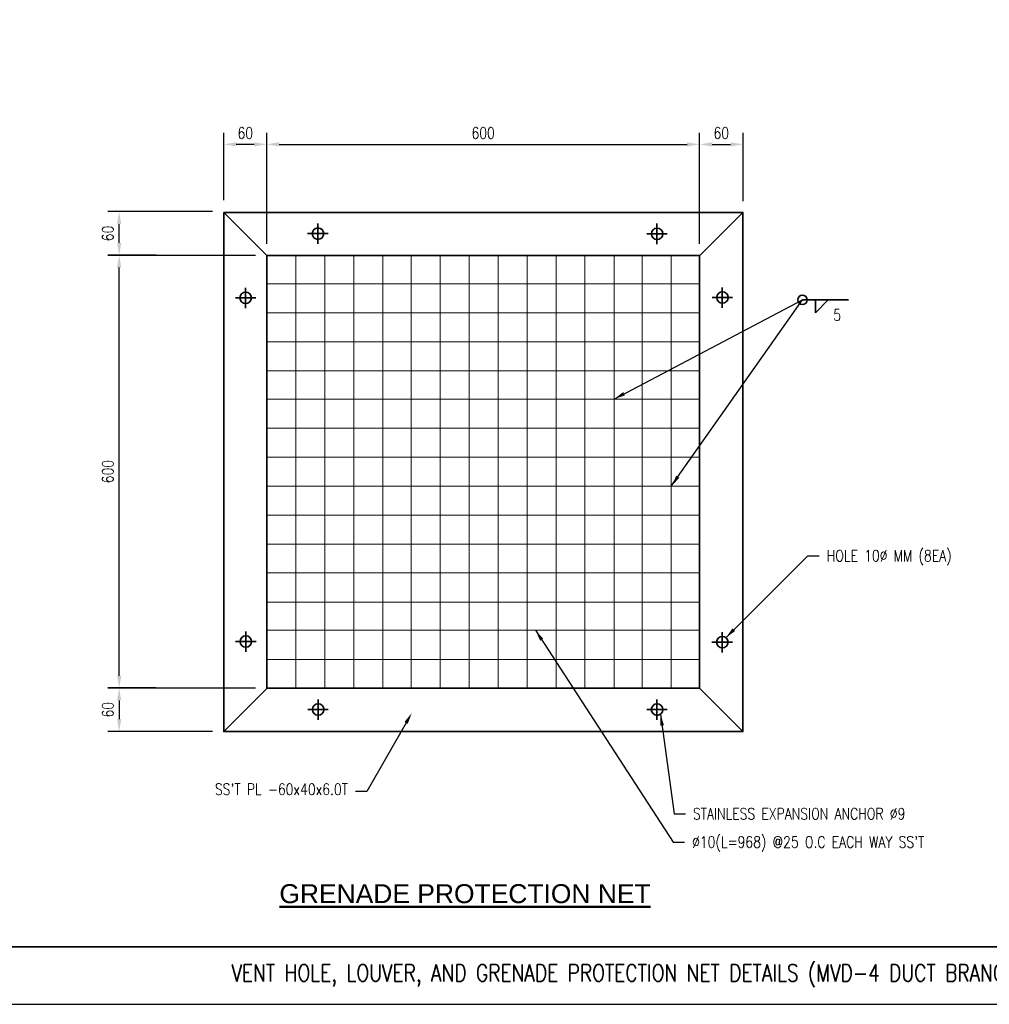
# Model space of a CAD drawing. Header units: millimetres. Extents: x -506728 to 491628, y -8 to 52070.
# Tile 2 of 13: x 20530 to 46167, y 0 to 26035. Entities that reach past the tile are written whole.
import ezdxf
from ezdxf import colors
from ezdxf.entities.mleader import LeaderData, LeaderLine
from ezdxf.math import Vec2, Vec3

# ---------------------------------------------------------------- set-up
doc = ezdxf.new("R2010")
doc.units = ezdxf.units.MM
for name, color, linetype, lineweight in [('M-ANNO-SBTL', 213, 'Continuous', 50), ('M-ANNO-TEXT-DUCT', 2, 'Continuous', 35), ('M-SECT-GRPH', 3, 'Continuous', 35), ('M-SECT-MBND-THIN', 1, 'Continuous', 18)]:
    doc.layers.add(name, color=color, linetype=linetype, lineweight=lineweight)
doc.styles.add('ROMANS', font='ROMANS.shx', dxfattribs={"width": 0.8})
doc.styles.get("Standard").update_dxf_attribs({"font": 'romans.shx', "width": 0.8, "height": 3})
doc.styles.add('Text', font='romans.shx', dxfattribs={"width": 0.8, "height": 3})
doc.styles.add('Title', font='swiss.ttf', dxfattribs={"height": 6})
doc.dimstyles.new('NFL_1', dxfattribs={"dimscale": 0, "dimtxt": 3, "dimasz": 3.3, "dimexe": 3, "dimexo": 3, "dimgap": 1.5, "dimtad": 1, "dimdec": 0, "dimzin": 3, "dimdsep": 46, "dimtxsty": 'Text', "dimblk1": 'ARCHTICK', "dimblk2": 'ARCHTICK', "dimsah": 1, "dimcen": 3, "dimdle": 3, "dimclrd": 1, "dimclre": 1, "dimclrt": 2, "dimadec": 0, "dimazin": 0, "dimtfac": 0.75, "dimtdec": 0, "dimtmove": 2, "dimatfit": 3, "dimfxl": 0.125, "dimtfillclr": 1, "dimfrac": 2, "dimtolj": 1, "dimtzin": 0, "dimarcsym": 0})
doc.dimstyles.new('TBGA_100', dxfattribs={"dimscale": 100, "dimtxt": 3, "dimasz": 3, "dimexe": 2, "dimexo": 2, "dimgap": 2, "dimtad": 1, "dimtoh": 1, "dimdec": 3, "dimzin": 11, "dimdsep": 46, "dimtxsty": 'Standard', "dimcen": 0, "dimadec": 0, "dimazin": 3, "dimtfac": 0.85, "dimtdec": 3, "dimtmove": 0, "dimatfit": 3, "dimfxl": 1, "dimfrac": 1, "dimtolj": 1, "dimtzin": 15, "dimarcsym": 0})

# ---------------------------------------------------------------- blocks, each defined once
blk = doc.blocks.new('*D74')
at = {"layer": 'Defpoints', "color": 0, "transparency": 16777216}
for p in [(25926, 22739), (25926, 20960), (27062, 19804)]:
    blk.add_point(p, dxfattribs=at)
at = {"layer": 'M-ANNO-TEXT-DUCT', "color": 1, "lineweight": -2, "transparency": 16777216}
for p, q in [((25926, 21260), (25926, 23039)), ((27062, 20104), (27062, 23039)), ((26732, 22739), (26256, 22739))]:
    blk.add_line(p, q, dxfattribs=at)
at = {"layer": 'M-ANNO-TEXT-DUCT', "color": 1, "transparency": 16777216}
for points in [[(26256, 22794), (26256, 22684), (25926, 22739)], [(26732, 22794), (26732, 22684), (27062, 22739)]]:
    blk.add_solid(points, dxfattribs=at)
at = {"layer": 'M-ANNO-TEXT-DUCT', "color": 2, "transparency": 16777216, "insert": (26494, 23039), "char_height": 300, "attachment_point": 5, "style": 'Text'}
blk.add_mtext('\\A1;60', dxfattribs=at)
blk = doc.blocks.new('*D73')
at = {"layer": 'Defpoints', "color": 0, "transparency": 16777216}
for p in [(38506, 22739), (27062, 21471), (38506, 21465)]:
    blk.add_point(p, dxfattribs=at)
at = {"layer": 'M-ANNO-TEXT-DUCT', "color": 1, "lineweight": -2, "transparency": 16777216}
for p, q in [((27062, 21771), (27062, 23039)), ((38506, 21765), (38506, 23039)), ((27392, 22739), (38176, 22739))]:
    blk.add_line(p, q, dxfattribs=at)
at = {"layer": 'M-ANNO-TEXT-DUCT', "color": 1, "transparency": 16777216}
for points in [[(27392, 22794), (27392, 22684), (27062, 22739)], [(38176, 22794), (38176, 22684), (38506, 22739)]]:
    blk.add_solid(points, dxfattribs=at)
at = {"layer": 'M-ANNO-TEXT-DUCT', "color": 2, "transparency": 16777216, "insert": (32784, 23039), "char_height": 300, "attachment_point": 5, "style": 'Text'}
blk.add_mtext('\\A1;600', dxfattribs=at)
blk = doc.blocks.new('*D72')
at = {"layer": 'Defpoints', "color": 0, "transparency": 16777216}
for p in [(39655, 22739), (39655, 20940), (38506, 19804)]:
    blk.add_point(p, dxfattribs=at)
at = {"layer": 'M-ANNO-TEXT-DUCT', "color": 1, "lineweight": -2, "transparency": 16777216}
for p, q in [((38506, 20104), (38506, 23039)), ((39655, 21240), (39655, 23039)), ((38836, 22739), (39325, 22739))]:
    blk.add_line(p, q, dxfattribs=at)
at = {"layer": 'M-ANNO-TEXT-DUCT', "color": 1, "transparency": 16777216}
for points in [[(38836, 22794), (38836, 22684), (38506, 22739)], [(39325, 22794), (39325, 22684), (39655, 22739)]]:
    blk.add_solid(points, dxfattribs=at)
at = {"layer": 'M-ANNO-TEXT-DUCT', "color": 2, "transparency": 16777216, "insert": (39081, 23039), "char_height": 300, "attachment_point": 5, "style": 'Text'}
blk.add_mtext('\\A1;60', dxfattribs=at)
blk = doc.blocks.new('*D77')
at = {"layer": 'Defpoints', "color": 0, "transparency": 16777216}
for p in [(24427, 8367), (23160, 7211), (25926, 7211)]:
    blk.add_point(p, dxfattribs=at)
at = {"layer": 'M-ANNO-TEXT-DUCT', "color": 1, "lineweight": -2, "transparency": 16777216}
for p, q in [((24127, 8367), (22860, 8367)), ((23160, 8037), (23160, 7541)), ((25626, 7211), (22860, 7211))]:
    blk.add_line(p, q, dxfattribs=at)
at = {"layer": 'M-ANNO-TEXT-DUCT', "color": 1, "transparency": 16777216}
for points in [[(23105, 8037), (23215, 8037), (23160, 8367)], [(23105, 7541), (23215, 7541), (23160, 7211)]]:
    blk.add_solid(points, dxfattribs=at)
at = {"layer": 'M-ANNO-TEXT-DUCT', "color": 2, "transparency": 16777216, "insert": (22860, 7789), "char_height": 300, "attachment_point": 5, "rotation": 90, "style": 'Text'}
blk.add_mtext('\\A1;60', dxfattribs=at)
blk = doc.blocks.new('*D76')
at = {"layer": 'Defpoints', "color": 0, "transparency": 16777216}
for p in [(23160, 19812), (24434, 19812), (27062, 8359)]:
    blk.add_point(p, dxfattribs=at)
at = {"layer": 'M-ANNO-TEXT-DUCT', "color": 1, "lineweight": -2, "transparency": 16777216}
for p, q in [((24134, 19812), (22860, 19812)), ((23160, 8689), (23160, 19482)), ((26762, 8359), (22860, 8359))]:
    blk.add_line(p, q, dxfattribs=at)
at = {"layer": 'M-ANNO-TEXT-DUCT', "color": 1, "transparency": 16777216}
for points in [[(23105, 19482), (23215, 19482), (23160, 19812)], [(23105, 8689), (23215, 8689), (23160, 8359)]]:
    blk.add_solid(points, dxfattribs=at)
at = {"layer": 'M-ANNO-TEXT-DUCT', "color": 2, "transparency": 16777216, "insert": (22860, 14086), "char_height": 300, "attachment_point": 5, "rotation": 90, "style": 'Text'}
blk.add_mtext('\\A1;600', dxfattribs=at)
blk = doc.blocks.new('*D75')
at = {"layer": 'Defpoints', "color": 0, "transparency": 16777216}
for p in [(23160, 20960), (25926, 20960), (27062, 19804)]:
    blk.add_point(p, dxfattribs=at)
at = {"layer": 'M-ANNO-TEXT-DUCT', "color": 1, "lineweight": -2, "transparency": 16777216}
for p, q in [((25626, 20960), (22860, 20960)), ((23160, 20134), (23160, 20630)), ((26762, 19804), (22860, 19804))]:
    blk.add_line(p, q, dxfattribs=at)
at = {"layer": 'M-ANNO-TEXT-DUCT', "color": 1, "transparency": 16777216}
for points in [[(23105, 20630), (23215, 20630), (23160, 20960)], [(23105, 20134), (23215, 20134), (23160, 19804)]]:
    blk.add_solid(points, dxfattribs=at)
at = {"layer": 'M-ANNO-TEXT-DUCT', "color": 2, "transparency": 16777216, "insert": (22860, 20382), "char_height": 300, "attachment_point": 5, "rotation": 90, "style": 'Text'}
blk.add_mtext('\\A1;60', dxfattribs=at)

msp = doc.modelspace()

# ---------------------------------------------------------------- linework, layer by layer
at = {"layer": 'Defpoints'}
msp.add_lwpolyline([(76200, 52070), (0, 52070), (0, 0), (76200, 0)], close=True, dxfattribs=at)
at = {"layer": 'M-ANNO-TEXT-DUCT'}
for p, q in [((41227.7, 18626.3), (42441.2, 18626.3)), ((41568.9, 18287.3), (41908, 18626.3)), ((41568.9, 18287.3), (41568.9, 18626.3)), ((76200, 1519), (16.8, 1519))]:
    msp.add_line(p, q, dxfattribs=at)
msp.add_circle((41227.7, 18626.3), 125.3, dxfattribs=at)
at = {"layer": 'M-SECT-GRPH'}
for p, q in [((25925.9, 20939.6), (27061.5, 19803.9)), ((39654.7, 20939.6), (38506.4, 19791.3)), ((28414.4, 20645.7), (28414.4, 20105)), ((37380.2, 20641.7), (37380.2, 20101)), ((28143.9, 20377.9), (28685, 20377.9)), ((37109.7, 20373.9), (37650.8, 20373.9)), ((26502.6, 18947.1), (26502.6, 18406.4)), ((39107.7, 18957.9), (39107.7, 18417.2)), ((26232.1, 18679.2), (26773.1, 18679.2)), ((38837.2, 18690), (39378.3, 18690)), ((26507.6, 9859.2), (26507.6, 9318.5)), ((39105.7, 9842.5), (39105.7, 9301.8)), ((26237.1, 9591.4), (26778.2, 9591.4)), ((38835.1, 9574.7), (39376.2, 9574.7)), ((27074.1, 8359), (25925.9, 7210.8)), ((38506.4, 8359), (39654.7, 7210.8)), ((28417.6, 8061.4), (28417.6, 7520.7)), ((37379.9, 8060.3), (37379.9, 7519.6)), ((28147, 7793.6), (28688.1, 7793.6)), ((37109.3, 7792.5), (37650.4, 7792.5))]:
    msp.add_line(p, q, dxfattribs=at)
for points in [[(25925.9, 20939.6), (39654.7, 20939.6), (39654.7, 7210.8), (25925.9, 7210.8)], [(27061.5, 19803.9), (38506.4, 19803.9), (38506.4, 8359), (27061.5, 8359)]]:
    msp.add_lwpolyline(points, close=True, dxfattribs=at)
for centre in [(28416.9, 20377.9), (37382.7, 20373.9), (26505.1, 18679.2), (39110.3, 18690), (26510.2, 9591.4), (39108.2, 9574.7), (28420.1, 7793.6), (37382.4, 7792.5)]:
    msp.add_circle(centre, 151.6, dxfattribs=at)
at = {"layer": 'M-SECT-MBND-THIN'}
for p, q in [((27833.6, 19803.9), (27833.6, 8359)), ((28595.7, 19803.9), (28595.7, 8359)), ((29360.8, 19803.9), (29360.8, 8359)), ((30130.6, 19803.9), (30130.6, 8359)), ((30877.4, 19803.9), (30877.4, 8359)), ((31647.2, 19803.9), (31647.2, 8359)), ((32413, 19803.9), (32413, 8359)), ((33178.6, 19803.9), (33178.6, 8359)), ((33948.5, 19803.9), (33948.5, 8359)), ((34711.1, 19803.9), (34711.1, 8359)), ((35474.7, 19803.9), (35474.7, 8359)), ((36244.5, 19803.9), (36244.5, 8359)), ((36989.9, 19803.9), (36989.9, 8359)), ((37759.8, 19803.9), (37759.8, 8359)), ((38506.4, 19047.8), (27061.5, 19047.8)), ((38506.4, 18285.7), (27061.5, 18285.7)), ((38506.4, 17520.5), (27061.5, 17520.5)), ((38506.4, 16750.7), (27061.5, 16750.7)), ((38506.4, 16003.9), (27061.5, 16003.9)), ((38506.4, 15234.1), (27061.5, 15234.1)), ((38506.4, 14468.3), (27061.5, 14468.3)), ((38506.4, 13702.7), (27061.5, 13702.7)), ((38506.4, 12932.8), (27061.5, 12932.8)), ((38506.4, 12170.2), (27061.5, 12170.2)), ((38506.4, 11406.7), (27061.5, 11406.7)), ((38506.4, 10636.8), (27061.5, 10636.8)), ((38506.4, 9891.4), (27061.5, 9891.4)), ((38506.4, 9121.5), (27061.5, 9121.5))]:
    msp.add_line(p, q, dxfattribs=at)

# ---------------------------------------------------------------- texts
at = {"layer": 'M-ANNO-SBTL', "insert": (27395.5, 3175.7), "char_height": 500, "attachment_point": 1, "style": 'Title'}
msp.add_mtext_dynamic_manual_height_columns('{\\LGRENADE PROTECTION NET}', width=12189.9, gutter_width=1, heights=[0], dxfattribs=at)
at = {"layer": 'M-ANNO-TEXT-DUCT'}
for s, insert, char_height, attachment_point in [('5', (42041.4, 18377.3), 300, 1), ('HOLE 10%%C MM (8EA)', (41869.2, 12011.4), 300, 1), ('STAINLESS EXPANSION ANCHOR %%C9', (38331.4, 5189.4), 300, 1), ("%%C10(L=968) @25 O.C EACH WAY SS'T", (38308.5, 4441), 300, 1), ('VENT HOLE, LOUVER, AND GRENADE PROTECTION NET DETAILS (MVD-4 DUCT BRANCH)', (36636.6, 755.5), 450, 5)]:
    msp.add_mtext(s, dxfattribs=dict(at, insert=insert, char_height=char_height, attachment_point=attachment_point))

# ---------------------------------------------------------------- dimensions: what is measured, and where the dimension line sits
for base, p1, p2, text, picture, middle in [((25925.9, 22738.9), (27061.5, 19803.9), (25925.9, 20960.5), '60', '*D74', (26493.7, 23038.9)), ((38506.4, 22738.9), (27061.5, 21471.4), (38506.4, 21465.1), '600', '*D73', (32784, 23038.9)), ((39654.7, 22738.9), (38506.4, 19803.9), (39654.7, 20939.6), '60', '*D72', (39080.5, 23038.9))]:
    dim = msp.add_linear_dim(base=base, p1=p1, p2=p2, text=text, dimstyle='NFL_1', dxfattribs=at)
    dim.commit()
    dim.dimension.update_dxf_attribs({"geometry": picture, "text_midpoint": middle})
for base, p1, p2, text, picture, middle in [((23160, 20960.5), (27061.5, 19803.9), (25925.9, 20960.5), '60', '*D75', (22860, 20382.2)), ((23160, 19812.2), (27061.5, 8359), (24433.8, 19812.2), '600', '*D76', (22860, 14085.6)), ((23160, 7210.8), (24427.5, 8367.3), (25925.9, 7210.8), '60', '*D77', (22860, 7789))]:
    dim = msp.add_linear_dim(base=base, p1=p1, p2=p2, angle=90, text=text, dimstyle='NFL_1', dxfattribs=at)
    dim.commit()
    dim.dimension.update_dxf_attribs({"geometry": picture, "text_midpoint": middle})

# ---------------------------------------------------------------- leaders
for points in [[(36244.5, 16003.9), (41227.7, 18626.3)], [(37759.8, 13702.7), (41227.7, 18626.3)]]:
    msp.add_leader(points, dimstyle='TBGA_100', override={"dimgap": 2, "dimtad": 0}, dxfattribs=at)
at = {"layer": 'M-ANNO-TEXT-DUCT', "annotation_type": 0, "has_hookline": 1, "hookline_direction": 0}
for points, text_width in [([(39201.6, 9694.1), (41369.2, 11861.4), (41669.2, 11861.4)], 3737.1), ([(34168.5, 9891.4), (37808.5, 4291), (38108.5, 4291)], 7051.4), ([(37474.6, 7672.2), (37831.4, 5039.4), (38131.4, 5039.4)], 6320)]:
    msp.add_leader(points, dimstyle='TBGA_100', override={"dimgap": 2, "dimtad": 0}, dxfattribs=dict(at, text_width=text_width))
at = {"layer": 'M-ANNO-TEXT-DUCT'}
ml = msp.add_multileader_mtext('Standard', dxfattribs=at)
ml.set_content("SS'T PL -60x40x6.0T", color=256, style='ROMANS')
ml.set_leader_properties()
ml.build(insert=Vec2(0, 0))
ml.multileader.update_dxf_attribs({"text_right_attachment_type": 3, "dogleg_length": 3, "arrow_head_size": 300, "scale": 100})
ctx = ml.context
ctx.base_point, ctx.scale, ctx.char_height, ctx.arrow_head_size, ctx.landing_gap_size, ctx.plane_origin = Vec3(25031.5, 5686.4), 100, 300, 300, 200, Vec3(27644.5, 5851.9)
ctx.right_attachment, ctx.text_align_type = 3, 2
notes = []
notes.append((ctx, [(1, (1, 1, 0), (29708.6, 5629.3), (-1, 0), 300, [(0, [(30896.1, 7701.4)], 0, [])])]))
ctx.mtext.insert, ctx.mtext.alignment, ctx.mtext.flow_direction = Vec3(29208.6, 5836.4), 3, 5
for ctx, leaders in notes:
    for number, flags, end, landing, length, lines in leaders:
        leader = LeaderData()
        leader.index, (leader.has_last_leader_line, leader.has_dogleg_vector, leader.attachment_direction) = number, flags
        leader.last_leader_point, leader.dogleg_vector, leader.dogleg_length = Vec3(end), Vec3(landing), length
        for number, points, colour, breaks in lines:
            line = LeaderLine()
            line.index, line.vertices, line.color, line.breaks = number, Vec3.list(points), colors.encode_raw_color(colour), breaks
            leader.lines.append(line)
        ctx.leaders.append(leader)

doc.saveas('drawing.dxf')
